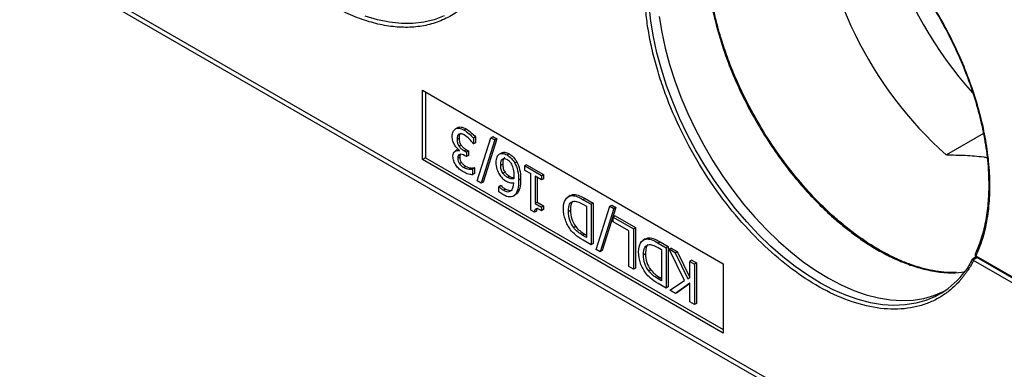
# Model space of a CAD drawing. Header units: millimetres. Extents: x 13 to 546, y 13 to 419.
# Tile 8 of 12: x 434 to 503, y 305 to 330. Entities that reach past the tile are written whole.
import ezdxf

# ---------------------------------------------------------------- set-up
doc = ezdxf.new("R2010")
doc.units = ezdxf.units.MM
doc.header["$LTSCALE"] = 2

msp = doc.modelspace()

# ---------------------------------------------------------------- linework, layer by layer
for p, q in [((433.875, 334.739), (511.957, 289.663)), ((434.082, 334.281), (512.165, 289.205)), ((462.31, 324.621), (483.523, 312.375)), ((462.31, 319.721), (462.31, 324.621)), ((462.522, 324.498), (462.522, 319.844)), ((464.765, 321.977), (464.624, 321.895)), ((465.375, 321.889), (465.234, 321.807)), ((464.884, 321.237), (464.742, 321.155)), ((466.051, 321.323), (465.909, 321.241)), ((465.909, 321.241), (465.909, 320.836)), ((466.051, 321.323), (466.051, 320.917)), ((466.162, 318.226), (467.131, 321.273)), ((467.412, 321.11), (466.447, 318.061)), ((467.553, 321.192), (466.588, 318.143)), ((467.131, 321.273), (467.272, 321.354)), ((467.131, 321.273), (467.412, 321.11)), ((467.272, 321.354), (467.553, 321.192)), ((467.553, 321.192), (467.412, 321.11)), ((501.891, 321.574), (499.273, 320.062)), ((464.759, 320.408), (464.617, 320.326)), ((464.762, 320.401), (464.839, 320.438)), ((465.032, 320.737), (464.891, 320.655)), ((464.911, 320.345), (464.911, 320.373)), ((465.405, 320.42), (465.264, 320.338)), ((465.405, 320.42), (465.545, 320.338)), ((465.909, 320.836), (465.885, 320.85)), ((466.051, 320.917), (465.909, 320.836)), ((462.522, 319.844), (462.31, 319.721)), ((483.523, 307.475), (462.31, 319.721)), ((462.522, 319.844), (483.523, 307.72)), ((464.932, 319.896), (464.79, 319.814)), ((465.264, 320.338), (465.404, 320.257)), ((465.404, 319.94), (465.294, 320.003)), ((465.545, 320.338), (465.404, 320.257)), ((465.404, 320.257), (465.404, 319.94)), ((465.545, 320.021), (465.404, 319.94)), ((465.545, 320.338), (465.545, 320.021)), ((467.716, 320.105), (467.858, 320.187)), ((468.411, 320.136), (468.27, 320.054)), ((465.062, 319.51), (464.921, 319.429)), ((465.363, 319.249), (465.222, 319.167)), ((465.577, 319.053), (465.718, 319.134)), ((465.963, 319.153), (465.821, 319.071)), ((465.821, 319.071), (465.841, 319.06)), ((465.983, 319.141), (465.841, 319.06)), ((465.841, 319.06), (465.841, 318.654)), ((465.963, 319.153), (465.983, 319.141)), ((465.983, 319.141), (465.983, 318.736)), ((467.821, 319.343), (467.962, 319.425)), ((468.957, 319.562), (468.816, 319.48)), ((469.645, 319.364), (469.503, 319.282)), ((469.503, 319.282), (469.503, 318.99)), ((470.711, 318.585), (469.503, 319.282)), ((469.503, 318.99), (469.943, 318.737)), ((469.645, 319.364), (470.852, 318.667)), ((465.983, 318.736), (465.841, 318.654)), ((468.131, 318.83), (467.989, 318.748)), ((468.448, 318.547), (468.306, 318.466)), ((469.23, 318.348), (469.088, 318.267)), ((469.943, 316.161), (469.943, 318.737)), ((470.711, 318.293), (470.262, 318.553)), ((470.262, 318.553), (470.262, 316.637)), ((470.403, 318.471), (470.403, 316.719)), ((470.711, 318.585), (470.852, 318.667)), ((470.711, 318.585), (470.711, 318.293)), ((470.852, 318.375), (470.711, 318.293)), ((470.852, 318.667), (470.852, 318.375)), ((466.447, 318.061), (466.162, 318.226)), ((466.588, 318.143), (466.447, 318.061)), ((467.84, 317.902), (467.698, 317.821)), ((467.698, 317.452), (467.698, 317.821)), ((467.698, 317.821), (467.712, 317.813)), ((467.854, 317.894), (467.712, 317.813)), ((467.84, 317.902), (467.854, 317.894)), ((468.165, 317.638), (468.023, 317.557)), ((468.697, 317.138), (468.838, 317.22)), ((468.959, 317.31), (468.818, 317.228)), ((468.959, 317.31), (468.831, 317.233)), ((472.725, 317.185), (472.584, 317.103)), ((472.76, 317.173), (472.902, 317.254)), ((473.778, 316.978), (473.637, 316.896)), ((473.637, 316.896), (474.206, 316.567)), ((473.778, 316.978), (474.348, 316.649)), ((470.403, 316.719), (470.262, 316.637)), ((470.262, 316.637), (470.711, 316.378)), ((470.403, 316.719), (470.852, 316.46)), ((470.852, 316.46), (470.711, 316.378)), ((470.711, 316.378), (470.711, 316.116)), ((470.852, 316.198), (470.711, 316.116)), ((470.852, 316.46), (470.852, 316.198)), ((473.627, 316.573), (473.878, 316.428)), ((473.878, 316.428), (473.878, 314.228)), ((474.348, 316.649), (474.206, 316.567)), ((474.206, 316.567), (474.206, 313.709)), ((474.348, 316.649), (474.348, 313.791)), ((474.549, 313.384), (475.518, 316.431)), ((475.799, 316.269), (474.834, 313.22)), ((475.94, 316.35), (474.976, 313.301)), ((475.518, 316.431), (475.66, 316.512)), ((475.518, 316.431), (475.799, 316.269)), ((475.66, 316.512), (475.94, 316.35)), ((475.94, 316.35), (475.799, 316.269)), ((470.199, 316.013), (469.943, 316.161)), ((470.341, 316.095), (470.199, 316.013)), ((472.598, 316.064), (472.739, 316.146)), ((475.908, 315.748), (475.767, 315.666)), ((475.767, 315.328), (475.767, 315.666)), ((475.767, 315.666), (477.201, 314.839)), ((475.908, 315.748), (477.342, 314.92)), ((473.114, 315.003), (472.973, 314.922)), ((476.872, 314.69), (475.767, 315.328)), ((477.201, 314.839), (477.342, 314.92)), ((477.201, 314.839), (477.201, 311.981)), ((477.342, 314.92), (477.342, 312.062)), ((473.768, 314.454), (473.627, 314.373)), ((473.878, 314.228), (473.627, 314.373)), ((473.768, 314.454), (473.878, 314.391)), ((476.872, 312.171), (476.872, 314.69)), ((478.028, 314.123), (477.886, 314.042)), ((478.063, 314.111), (478.205, 314.193)), ((474.206, 313.709), (473.643, 314.035)), ((474.348, 313.791), (474.206, 313.709)), ((478.93, 313.512), (479.18, 313.367)), ((479.081, 313.916), (478.94, 313.835)), ((478.94, 313.835), (479.509, 313.506)), ((479.081, 313.916), (479.651, 313.588)), ((479.651, 313.588), (479.509, 313.506)), ((479.509, 313.506), (479.509, 310.648)), ((479.651, 313.588), (479.651, 310.73)), ((479.847, 313.474), (479.706, 313.393)), ((479.847, 313.474), (480.274, 313.228)), ((474.834, 313.22), (474.549, 313.384)), ((474.976, 313.301), (474.834, 313.22)), ((477.901, 313.003), (478.042, 313.085)), ((479.18, 313.367), (479.18, 311.167)), ((480.791, 311.184), (479.706, 313.393)), ((480.133, 313.146), (479.706, 313.393)), ((480.133, 313.146), (480.274, 313.228)), ((480.133, 313.146), (481.037, 311.294)), ((480.274, 313.228), (481.171, 311.391)), ((501.382, 312.85), (501.121, 312.692)), ((501.145, 312.638), (501.436, 312.814)), ((501.36, 312.926), (514.785, 305.175)), ((501.402, 312.834), (514.827, 305.084)), ((477.201, 311.981), (476.872, 312.171)), ((477.342, 312.062), (477.201, 311.981)), ((481.323, 312.622), (481.182, 312.54)), ((481.182, 312.54), (481.511, 312.35)), ((481.182, 311.399), (481.182, 312.54)), ((481.323, 312.622), (481.652, 312.432)), ((481.652, 312.432), (481.511, 312.35)), ((481.511, 312.35), (481.511, 309.493)), ((481.652, 312.432), (481.652, 309.574)), ((483.523, 312.375), (483.523, 307.475)), ((514.785, 304.748), (501.196, 312.593)), ((478.417, 311.942), (478.276, 311.86)), ((479.071, 311.393), (478.93, 311.312)), ((479.071, 311.393), (479.18, 311.33)), ((481.037, 311.294), (481.182, 311.399)), ((479.18, 311.167), (478.93, 311.312)), ((479.509, 310.648), (478.946, 310.973)), ((479.651, 310.73), (479.509, 310.648)), ((479.766, 310.5), (480.791, 311.184)), ((481.182, 310.996), (480.167, 310.268)), ((481.182, 310.976), (480.308, 310.35)), ((481.182, 309.682), (481.182, 310.996)), ((480.167, 310.268), (479.766, 310.5)), ((480.308, 310.35), (480.167, 310.268)), ((481.511, 309.493), (481.182, 309.682)), ((481.652, 309.574), (481.511, 309.493))]:
    msp.add_line(p, q)
at = {"flags": 128}
for points in [[(498.918, 310.295), (498.512, 310.069), (497.836, 309.782), (497.119, 309.579), (496.364, 309.46), (495.576, 309.427), (494.758, 309.48), (493.915, 309.619), (493.053, 309.843), (492.175, 310.15), (491.287, 310.539), (490.394, 311.007), (489.499, 311.553), (488.609, 312.173), (487.729, 312.864), (486.863, 313.621), (486.015, 314.442), (485.191, 315.32), (484.396, 316.252), (483.633, 317.231), (482.907, 318.254), (482.221, 319.313), (481.581, 320.404), (480.988, 321.52), (480.447, 322.655), (479.96, 323.803), (479.531, 324.957), (479.161, 326.111), (478.852, 327.259), (478.607, 328.394), (478.426, 329.51), (478.311, 330.601)], [(463.828, 329.868), (463.133, 329.606), (462.397, 329.429), (461.623, 329.339), (460.818, 329.336), (459.984, 329.421), (459.126, 329.592), (458.25, 329.849)], [(479.004, 329.834), (479.185, 328.719), (479.43, 327.585), (479.738, 326.438), (480.108, 325.285), (480.537, 324.132), (481.023, 322.985), (481.564, 321.851), (482.156, 320.736), (482.796, 319.646), (483.481, 318.587), (484.207, 317.565), (484.969, 316.586), (485.764, 315.655), (486.587, 314.778), (487.434, 313.958), (488.3, 313.201), (489.179, 312.511), (490.069, 311.892), (490.962, 311.347), (491.855, 310.878), (492.742, 310.49), (493.619, 310.183), (494.481, 309.96), (495.323, 309.821), (496.14, 309.768), (496.928, 309.801), (497.682, 309.919), (498.399, 310.123), (499.073, 310.41), (499.178, 310.464)], [(501.32, 313.092), (501.314, 313.076), (501.313, 313.072)]]:
    msp.add_lwpolyline(points, dxfattribs=at)
for centre, radius, start, end in [((517.445, 340.533), 27.373, 183.46393, 228.40428), ((523.238, 343.978), 29.517, 198.46321, 221.44779), ((501.471, 313.042), 0.161, 169.17207, 226.33987), ((501.455, 312.914), 0.096, 172.77901, 235.90881), ((495.78, 315.388), 5.982, 301.63916, 323.69588)]:
    msp.add_arc(centre, radius, start, end)
for points, knots in [([(467.851, 337.508), (467.849, 337.397), (467.844, 337.177), (467.828, 336.853), (467.806, 336.533), (467.777, 336.218), (467.741, 335.908), (467.699, 335.602), (467.649, 335.302), (467.593, 335.007), (467.453, 334.361), (467.17, 333.414), (466.64, 332.268), (465.969, 331.271), (465.164, 330.445), (464.242, 329.802), (463.225, 329.357), (462.129, 329.101), (460.979, 329.036), (459.779, 329.149), (458.528, 329.441), (457.225, 329.915), (455.875, 330.583), (454.51, 331.433), (453.149, 332.461), (451.82, 333.645), (450.551, 334.96), (449.356, 336.386), (448.264, 337.881), (447.271, 339.434), (446.379, 341.04), (445.584, 342.705), (444.895, 344.429), (444.329, 346.177), (443.899, 347.93), (443.617, 349.65), (443.491, 351.302), (443.518, 352.863), (443.659, 354.017), (443.825, 354.824), (443.954, 355.332), (444.105, 355.819), (444.275, 356.288), (444.407, 356.583), (444.473, 356.731)], [0, 0, 0, 0, 0.0067585, 0.0135039, 0.02024, 0.0269706, 0.0336994, 0.0404304, 0.0471674, 0.0539141, 0.0606743, 0.092264, 0.1238625, 0.1559905, 0.1881275, 0.2199841, 0.2518496, 0.2826645, 0.3134881, 0.3434541, 0.3734286, 0.4046692, 0.4359185, 0.4679556, 0.5000016, 0.5320386, 0.5640846, 0.5953252, 0.6265746, 0.6565405, 0.686515, 0.71733, 0.7481536, 0.7800101, 0.8118756, 0.8440036, 0.8761407, 0.9077303, 0.9393288, 0.9514839, 0.9636063, 0.9757183, 0.9878421, 1, 1, 1, 1]), ([(477.982, 332.149), (477.984, 332.259), (477.989, 332.48), (478.005, 332.804), (478.027, 333.124), (478.056, 333.439), (478.091, 333.749), (478.134, 334.054), (478.183, 334.355), (478.24, 334.65), (478.38, 335.296), (478.663, 336.242), (479.193, 337.389), (479.864, 338.386), (480.669, 339.212), (481.591, 339.855), (482.608, 340.3), (483.704, 340.556), (484.854, 340.621), (486.053, 340.508), (487.305, 340.216), (488.607, 339.742), (489.958, 339.074), (491.323, 338.224), (492.684, 337.196), (494.013, 336.012), (495.281, 334.696), (496.476, 333.271), (497.569, 331.776), (498.561, 330.223), (499.454, 328.616), (500.248, 326.952), (500.938, 325.228), (501.504, 323.48), (501.933, 321.726), (502.215, 320.007), (502.342, 318.355), (502.315, 316.794), (502.173, 315.64), (502.008, 314.833), (501.879, 314.325), (501.728, 313.838), (501.557, 313.368), (501.426, 313.073), (501.36, 312.926)], [0, 0, 0, 0, 0.0067585, 0.0135039, 0.02024, 0.0269706, 0.0336994, 0.0404304, 0.0471674, 0.0539141, 0.0606743, 0.092264, 0.1238625, 0.1559905, 0.1881275, 0.2199841, 0.2518496, 0.2826645, 0.3134881, 0.3434541, 0.3734286, 0.4046692, 0.4359185, 0.4679556, 0.5000016, 0.5320386, 0.5640846, 0.5953252, 0.6265746, 0.6565405, 0.686515, 0.71733, 0.7481536, 0.7800101, 0.8118756, 0.8440036, 0.8761407, 0.9077303, 0.9393288, 0.9514839, 0.9636063, 0.9757183, 0.9878421, 1, 1, 1, 1]), ([(484.724, 340.452), (484.87, 340.46), (485.382, 340.49), (486.314, 340.358), (487.476, 340.077), (488.571, 339.67), (489.52, 339.222), (490.241, 338.821), (490.75, 338.509), (491.116, 338.271), (491.47, 338.03), (491.884, 337.733), (492.439, 337.309), (493.147, 336.724), (494.016, 335.934), (494.979, 334.957), (496.084, 333.7), (497.245, 332.187), (498.385, 330.456), (499.384, 328.681), (500.237, 326.89), (500.94, 325.112), (501.494, 323.362), (501.91, 321.618), (502.185, 319.855), (502.287, 318.228), (502.242, 316.757), (502.075, 315.456), (501.782, 314.198), (501.471, 313.452), (501.313, 313.072)], [0, 0, 0, 0, 0.017262, 0.060387, 0.101991, 0.141082, 0.173614, 0.199143, 0.214522, 0.225465, 0.236532, 0.250665, 0.267865, 0.293677, 0.32428, 0.359673, 0.398227, 0.448916, 0.498603, 0.547288, 0.594969, 0.641645, 0.687314, 0.732591, 0.78036, 0.830985, 0.870837, 0.912291, 0.955346, 1, 1, 1, 1]), ([(482.343, 334.041), (482.372, 333.41), (482.43, 332.168), (482.771, 330.218), (483.271, 328.288), (483.925, 326.398), (484.704, 324.58), (485.585, 322.855), (486.545, 321.241), (487.562, 319.752), (488.616, 318.396), (489.689, 317.177), (490.765, 316.097), (491.734, 315.239), (492.618, 314.539), (493.445, 313.949), (494.345, 313.383), (495.314, 312.86), (496.345, 312.405), (497.429, 312.041), (498.549, 311.801), (499.615, 311.698), (500.271, 311.764), (500.57, 311.794)], [0, 0, 0, 0, 0.063012, 0.12426, 0.183742, 0.24146, 0.297413, 0.351601, 0.404023, 0.454679, 0.503569, 0.550694, 0.596052, 0.639644, 0.669932, 0.702958, 0.738724, 0.777227, 0.818469, 0.862448, 0.909165, 0.958619, 1, 1, 1, 1]), ([(499.995, 311.755), (499.934, 311.751), (499.405, 311.72), (498.331, 311.849), (497.017, 312.201), (495.933, 312.634), (495.141, 313.014), (494.398, 313.425), (493.673, 313.876), (492.907, 314.406), (492.088, 315.039), (491.263, 315.746), (490.218, 316.732), (488.976, 318.07), (487.59, 319.835), (486.324, 321.733), (485.328, 323.51), (484.565, 325.101), (484.005, 326.445), (483.616, 327.532), (483.34, 328.405), (483.121, 329.174), (482.883, 330.137), (482.652, 331.31), (482.459, 332.68), (482.421, 333.618), (482.4, 334.121)], [0, 0, 0, 0, 0.0085757, 0.0746712, 0.1420388, 0.1759781, 0.2095787, 0.2397069, 0.2671146, 0.2985414, 0.3340107, 0.3688382, 0.4023167, 0.4679526, 0.533626, 0.5993028, 0.664959, 0.7087416, 0.7521089, 0.7923439, 0.8112388, 0.8346333, 0.8652565, 0.903084, 0.9480453, 1, 1, 1, 1]), ([(501.196, 312.593), (501.157, 312.519), (501.078, 312.371), (500.952, 312.158), (500.821, 311.95), (500.685, 311.75), (500.543, 311.556), (500.395, 311.37), (500.107, 311.031), (499.65, 310.579), (498.975, 310.078), (498.229, 309.677), (497.139, 309.285), (495.63, 309.084), (493.66, 309.32), (491.615, 310.012), (489.588, 311.101), (487.625, 312.527), (485.727, 314.271), (483.902, 316.347), (482.203, 318.73), (480.717, 321.333), (479.713, 323.597), (479.073, 325.41), (478.683, 326.743), (478.377, 328.051), (478.195, 329.102), (478.091, 329.918), (478.035, 330.508), (477.996, 331.09), (477.987, 331.469), (477.982, 331.659)], [0, 0, 0, 0, 0.0085, 0.01699, 0.025474, 0.033956, 0.04244, 0.050932, 0.059435, 0.090435, 0.121446, 0.153374, 0.185313, 0.250088, 0.314863, 0.378671, 0.440628, 0.500001, 0.559375, 0.621332, 0.685139, 0.749914, 0.814689, 0.846617, 0.878556, 0.909556, 0.940567, 0.955435, 0.970281, 0.985128, 1, 1, 1, 1]), ([(464.405, 321.378), (464.405, 321.506), (464.424, 321.613), (464.501, 321.787), (464.554, 321.852), (464.624, 321.895)], [-2, -2, -2, -2, -1, -1, 0, 0, 0, 0]), ([(464.624, 321.895), (464.696, 321.94), (464.783, 321.955), (464.988, 321.927), (465.104, 321.882), (465.234, 321.807)], [-2, -2, -2, -2, -1, -1, 0, 0, 0, 0]), ([(464.765, 321.977), (464.837, 322.022), (464.925, 322.037), (465.129, 322.008), (465.245, 321.964), (465.375, 321.889)], [-2, -2, -2, -2, -1, -1, 0, 0, 0, 0]), ([(465.234, 321.807), (465.358, 321.736), (465.481, 321.647), (465.724, 321.437), (465.827, 321.337), (465.909, 321.241)], [-2, -2, -2, -2, -1, -1, 0, 0, 0, 0]), ([(465.375, 321.889), (465.499, 321.817), (465.622, 321.729), (465.866, 321.519), (465.968, 321.419), (466.051, 321.323)], [-2, -2, -2, -2, -1, -1, 0, 0, 0, 0]), ([(464.578, 320.75), (464.527, 320.833), (464.485, 320.928), (464.421, 321.138), (464.405, 321.253), (464.405, 321.378)], [-2, -2, -2, -2, -1, -1, 0, 0, 0, 0]), ([(464.879, 321.521), (464.834, 321.49), (464.801, 321.447), (464.754, 321.338), (464.742, 321.259), (464.742, 321.155)], [-2, -2, -2, -2, -1, -1, 0, 0, 0, 0]), ([(464.742, 321.155), (464.742, 321.052), (464.755, 320.959), (464.807, 320.795), (464.844, 320.721), (464.891, 320.655)], [-2, -2, -2, -2, -1, -1, 0, 0, 0, 0]), ([(465.254, 321.465), (465.185, 321.504), (465.117, 321.531), (464.981, 321.56), (464.924, 321.552), (464.879, 321.521)], [-2, -2, -2, -2, -1, -1, 0, 0, 0, 0]), ([(464.976, 321.548), (464.955, 321.526), (464.898, 321.467), (464.885, 321.341), (464.884, 321.254), (464.884, 321.237)], [0, 0, 0, 0, 0.313215, 0.8684794, 1, 1, 1, 1]), ([(464.884, 321.237), (464.884, 321.134), (464.897, 321.041), (464.949, 320.876), (464.985, 320.802), (465.032, 320.737)], [-2, -2, -2, -2, -1, -1, 0, 0, 0, 0]), ([(465.885, 320.85), (465.816, 320.949), (465.722, 321.059), (465.487, 321.303), (465.37, 321.397), (465.254, 321.465)], [-2, -2, -2, -2, -1, -1, 0, 0, 0, 0]), ([(464.453, 319.97), (464.453, 320.127), (464.498, 320.239), (464.677, 320.374), (464.785, 320.386), (464.911, 320.345)], [-2, -2, -2, -2, -1, -1, 0, 0, 0, 0]), ([(464.911, 320.373), (464.859, 320.415), (464.803, 320.467), (464.684, 320.592), (464.629, 320.665), (464.578, 320.75)], [-2, -2, -2, -2, -1, -1, 0, 0, 0, 0]), ([(464.891, 320.655), (464.937, 320.589), (464.993, 320.531), (465.12, 320.428), (465.189, 320.381), (465.264, 320.338)], [-2, -2, -2, -2, -1, -1, 0, 0, 0, 0]), ([(465.032, 320.737), (465.079, 320.671), (465.134, 320.613), (465.261, 320.51), (465.33, 320.463), (465.405, 320.42)], [-2, -2, -2, -2, -1, -1, 0, 0, 0, 0]), ([(464.674, 319.314), (464.602, 319.416), (464.547, 319.521), (464.472, 319.739), (464.453, 319.852), (464.453, 319.97)], [-2, -2, -2, -2, -1, -1, 0, 0, 0, 0]), ([(465.294, 320.003), (465.145, 320.089), (465.024, 320.118), (464.837, 320.062), (464.79, 319.97), (464.79, 319.814)], [-2, -2, -2, -2, -1, -1, 0, 0, 0, 0]), ([(464.79, 319.814), (464.79, 319.742), (464.802, 319.673), (464.85, 319.542), (464.882, 319.482), (464.921, 319.429)], [-2, -2, -2, -2, -1, -1, 0, 0, 0, 0]), ([(464.965, 320.067), (464.955, 320.045), (464.934, 319.997), (464.932, 319.932), (464.932, 319.896)], [0, 0, 0, 0, 0.4474706, 1, 1, 1, 1]), ([(464.932, 319.896), (464.932, 319.823), (464.944, 319.754), (464.992, 319.623), (465.023, 319.564), (465.062, 319.51)], [-2, -2, -2, -2, -1, -1, 0, 0, 0, 0]), ([(467.716, 320.105), (467.646, 320.063), (467.589, 319.992), (467.505, 319.792), (467.484, 319.668), (467.484, 319.522)], [-2, -2, -2, -2, -1, -1, 0, 0, 0, 0]), ([(467.716, 320.105), (467.79, 320.151), (467.873, 320.17), (468.057, 320.154), (468.159, 320.119), (468.27, 320.054)], [-2, -2, -2, -2, -1, -1, 0, 0, 0, 0]), ([(467.821, 319.343), (467.821, 319.563), (467.862, 319.703), (468.026, 319.828), (468.134, 319.82), (468.268, 319.743)], [0, 0, 0, 0, 1, 1, 2, 2, 2, 2]), ([(467.858, 320.187), (467.931, 320.233), (468.014, 320.251), (468.199, 320.236), (468.3, 320.2), (468.411, 320.136)], [-2, -2, -2, -2, -1, -1, 0, 0, 0, 0]), ([(468.11, 319.855), (468.092, 319.846), (468.041, 319.819), (467.976, 319.68), (467.968, 319.527), (467.962, 319.425)], [0, 0, 0, 0, 0.149547, 0.437475, 1, 1, 1, 1]), ([(468.268, 319.743), (468.325, 319.71), (468.38, 319.667), (468.481, 319.56), (468.53, 319.49), (468.577, 319.403)], [0, 0, 0, 0, 1, 1, 2, 2, 2, 2]), ([(468.27, 320.054), (468.381, 319.99), (468.482, 319.91), (468.665, 319.718), (468.746, 319.607), (468.816, 319.48)], [-2, -2, -2, -2, -1, -1, 0, 0, 0, 0]), ([(468.411, 320.136), (468.522, 320.072), (468.624, 319.992), (468.807, 319.8), (468.887, 319.688), (468.957, 319.562)], [-2, -2, -2, -2, -1, -1, 0, 0, 0, 0]), ([(499.273, 320.062), (499.712, 320.055), (500.59, 320.042), (501.563, 319.971), (502.075, 319.885), (502.154, 319.872)], [0, 0, 0, 0, 0.458761, 0.916543, 1, 1, 1, 1]), ([(465.195, 318.851), (465.083, 318.916), (464.985, 318.986), (464.818, 319.134), (464.742, 319.219), (464.674, 319.314)], [-2, -2, -2, -2, -1, -1, 0, 0, 0, 0]), ([(464.921, 319.429), (464.962, 319.372), (465.008, 319.323), (465.11, 319.238), (465.164, 319.2), (465.222, 319.167)], [-2, -2, -2, -2, -1, -1, 0, 0, 0, 0]), ([(465.062, 319.51), (465.104, 319.454), (465.15, 319.405), (465.251, 319.32), (465.305, 319.282), (465.363, 319.249)], [-2, -2, -2, -2, -1, -1, 0, 0, 0, 0]), ([(465.222, 319.167), (465.282, 319.132), (465.342, 319.106), (465.461, 319.072), (465.519, 319.059), (465.577, 319.053)], [-2, -2, -2, -2, -1, -1, 0, 0, 0, 0]), ([(465.363, 319.249), (465.423, 319.214), (465.483, 319.188), (465.602, 319.153), (465.66, 319.141), (465.718, 319.134)], [-2, -2, -2, -2, -1, -1, 0, 0, 0, 0]), ([(465.577, 319.053), (465.63, 319.048), (465.676, 319.048), (465.755, 319.058), (465.79, 319.064), (465.821, 319.071)], [-2, -2, -2, -2, -1, -1, 0, 0, 0, 0]), ([(465.718, 319.134), (465.771, 319.13), (465.818, 319.13), (465.897, 319.14), (465.932, 319.146), (465.963, 319.153)], [-2, -2, -2, -2, -1, -1, 0, 0, 0, 0]), ([(467.484, 319.522), (467.484, 319.358), (467.506, 319.202), (467.594, 318.908), (467.662, 318.768), (467.753, 318.637)], [-2, -2, -2, -2, -1, -1, 0, 0, 0, 0]), ([(467.989, 318.748), (467.93, 318.838), (467.888, 318.93), (467.834, 319.12), (467.821, 319.226), (467.821, 319.343)], [0, 0, 0, 0, 1, 1, 2, 2, 2, 2]), ([(467.962, 319.425), (467.962, 319.308), (467.976, 319.202), (468.029, 319.012), (468.072, 318.919), (468.131, 318.83)], [0, 0, 0, 0, 1, 1, 2, 2, 2, 2]), ([(468.577, 319.403), (468.628, 319.31), (468.67, 319.193), (468.737, 318.912), (468.753, 318.743), (468.753, 318.546)], [0, 0, 0, 0, 1, 1, 2, 2, 2, 2]), ([(468.816, 319.48), (468.901, 319.327), (468.968, 319.15), (469.064, 318.747), (469.088, 318.52), (469.088, 318.267)], [-2, -2, -2, -2, -1, -1, 0, 0, 0, 0]), ([(468.957, 319.562), (469.043, 319.409), (469.109, 319.232), (469.206, 318.829), (469.23, 318.601), (469.23, 318.348)], [-2, -2, -2, -2, -1, -1, 0, 0, 0, 0]), ([(465.841, 318.654), (465.769, 318.651), (465.671, 318.667), (465.424, 318.737), (465.306, 318.787), (465.195, 318.851)], [-2, -2, -2, -2, -1, -1, 0, 0, 0, 0]), ([(467.753, 318.637), (467.831, 318.524), (467.907, 318.435), (468.051, 318.307), (468.136, 318.247), (468.232, 318.191)], [-2, -2, -2, -2, -1, -1, 0, 0, 0, 0]), ([(468.306, 318.466), (468.249, 318.499), (468.192, 318.538), (468.083, 318.627), (468.033, 318.683), (467.989, 318.748)], [0, 0, 0, 0, 1, 1, 2, 2, 2, 2]), ([(468.131, 318.83), (468.175, 318.764), (468.224, 318.709), (468.334, 318.62), (468.39, 318.581), (468.448, 318.547)], [0, 0, 0, 0, 1, 1, 2, 2, 2, 2]), ([(468.747, 318.368), (468.676, 318.358), (468.605, 318.361), (468.459, 318.391), (468.384, 318.421), (468.306, 318.466)], [0, 0, 0, 0, 1, 1, 2, 2, 2, 2]), ([(468.448, 318.547), (468.489, 318.526), (468.571, 318.484), (468.674, 318.451), (468.731, 318.453), (468.752, 318.453)], [0, 0, 0, 0, 0.3909893, 0.782052, 1, 1, 1, 1]), ([(468.753, 318.546), (468.753, 318.505), (468.753, 318.473), (468.75, 318.422), (468.749, 318.395), (468.747, 318.368)], [0, 0, 0, 0, 1, 1, 2, 2, 2, 2]), ([(469.088, 318.267), (469.088, 318.018), (469.066, 317.806), (468.978, 317.458), (468.91, 317.323), (468.818, 317.228)], [-2, -2, -2, -2, -1, -1, 0, 0, 0, 0]), ([(469.23, 318.348), (469.23, 318.1), (469.208, 317.888), (469.119, 317.539), (469.051, 317.404), (468.959, 317.31)], [-2, -2, -2, -2, -1, -1, 0, 0, 0, 0]), ([(467.712, 317.813), (467.743, 317.776), (467.787, 317.734), (467.899, 317.637), (467.959, 317.594), (468.023, 317.557)], [-2, -2, -2, -2, -1, -1, 0, 0, 0, 0]), ([(467.854, 317.894), (467.885, 317.858), (467.928, 317.815), (468.04, 317.718), (468.101, 317.675), (468.165, 317.638)], [-2, -2, -2, -2, -1, -1, 0, 0, 0, 0]), ([(468.023, 317.557), (468.229, 317.438), (468.395, 317.422), (468.648, 317.597), (468.723, 317.792), (468.747, 318.093)], [-2, -2, -2, -2, -1, -1, 0, 0, 0, 0]), ([(468.165, 317.638), (468.255, 317.597), (468.414, 317.523), (468.575, 317.53), (468.628, 317.576), (468.637, 317.584)], [0, 0, 0, 0, 0.517515, 0.91553, 1, 1, 1, 1]), ([(468.232, 318.191), (468.331, 318.134), (468.422, 318.099), (468.588, 318.073), (468.668, 318.075), (468.747, 318.093)], [-2, -2, -2, -2, -1, -1, 0, 0, 0, 0]), ([(467.979, 317.251), (467.924, 317.283), (467.873, 317.315), (467.777, 317.383), (467.735, 317.418), (467.698, 317.452)], [-2, -2, -2, -2, -1, -1, 0, 0, 0, 0]), ([(468.818, 317.228), (468.728, 317.134), (468.612, 317.088), (468.329, 317.09), (468.165, 317.144), (467.979, 317.251)], [-2, -2, -2, -2, -1, -1, 0, 0, 0, 0]), ([(472.255, 316.267), (472.255, 316.528), (472.301, 316.737), (472.484, 317.051), (472.607, 317.144), (472.76, 317.173)], [-2, -2, -2, -2, -1, -1, 0, 0, 0, 0]), ([(472.735, 317.17), (472.756, 317.19), (472.802, 317.236), (472.867, 317.248), (472.902, 317.254)], [0, 0, 0, 0, 0.455236, 1, 1, 1, 1]), ([(472.76, 317.173), (472.886, 317.191), (473.014, 317.179), (473.272, 317.091), (473.436, 317.012), (473.637, 316.896)], [-2, -2, -2, -2, -1, -1, 0, 0, 0, 0]), ([(472.902, 317.254), (473.028, 317.273), (473.155, 317.26), (473.413, 317.173), (473.578, 317.093), (473.778, 316.978)], [-2, -2, -2, -2, -1, -1, 0, 0, 0, 0]), ([(470.711, 316.116), (470.541, 316.214), (470.416, 316.259), (470.256, 316.24), (470.21, 316.161), (470.199, 316.013)], [-2, -2, -2, -2, -1, -1, 0, 0, 0, 0]), ([(470.431, 316.311), (470.423, 316.307), (470.395, 316.294), (470.358, 316.223), (470.347, 316.144), (470.341, 316.095)], [0, 0, 0, 0, 0.125799, 0.449348, 1, 1, 1, 1]), ([(472.756, 314.773), (472.597, 314.987), (472.474, 315.22), (472.299, 315.724), (472.255, 315.989), (472.255, 316.267)], [-2, -2, -2, -2, -1, -1, 0, 0, 0, 0]), ([(472.598, 316.064), (472.598, 316.287), (472.627, 316.455), (472.742, 316.686), (472.828, 316.755), (472.943, 316.778)], [0, 0, 0, 0, 1, 1, 2, 2, 2, 2]), ([(472.911, 316.768), (472.909, 316.767), (472.848, 316.736), (472.765, 316.533), (472.749, 316.294), (472.739, 316.146)], [0, 0, 0, 0, 0.010468, 0.386053, 1, 1, 1, 1]), ([(472.943, 316.778), (473.033, 316.799), (473.133, 316.791), (473.353, 316.717), (473.481, 316.657), (473.627, 316.573)], [0, 0, 0, 0, 1, 1, 2, 2, 2, 2]), ([(472.973, 314.922), (472.849, 315.081), (472.755, 315.257), (472.629, 315.64), (472.598, 315.845), (472.598, 316.064)], [0, 0, 0, 0, 1, 1, 2, 2, 2, 2]), ([(472.739, 316.146), (472.739, 315.927), (472.771, 315.722), (472.897, 315.339), (472.99, 315.163), (473.114, 315.003)], [0, 0, 0, 0, 1, 1, 2, 2, 2, 2]), ([(473.627, 314.373), (473.478, 314.458), (473.354, 314.544), (473.155, 314.713), (473.061, 314.81), (472.973, 314.922)], [0, 0, 0, 0, 1, 1, 2, 2, 2, 2]), ([(473.114, 315.003), (473.203, 314.892), (473.297, 314.794), (473.496, 314.625), (473.62, 314.54), (473.768, 314.454)], [0, 0, 0, 0, 1, 1, 2, 2, 2, 2]), ([(473.643, 314.035), (473.41, 314.169), (473.228, 314.294), (472.963, 314.527), (472.85, 314.648), (472.756, 314.773)], [-2, -2, -2, -2, -1, -1, 0, 0, 0, 0]), ([(477.558, 313.206), (477.558, 313.467), (477.604, 313.676), (477.787, 313.99), (477.909, 314.083), (478.063, 314.111)], [-2, -2, -2, -2, -1, -1, 0, 0, 0, 0]), ([(478.038, 314.108), (478.059, 314.129), (478.105, 314.175), (478.169, 314.187), (478.205, 314.193)], [0, 0, 0, 0, 0.455236, 1, 1, 1, 1]), ([(478.063, 314.111), (478.189, 314.13), (478.316, 314.117), (478.574, 314.03), (478.739, 313.951), (478.94, 313.835)], [-2, -2, -2, -2, -1, -1, 0, 0, 0, 0]), ([(478.205, 314.193), (478.33, 314.212), (478.458, 314.199), (478.716, 314.112), (478.88, 314.032), (479.081, 313.916)], [-2, -2, -2, -2, -1, -1, 0, 0, 0, 0]), ([(477.901, 313.003), (477.901, 313.226), (477.929, 313.394), (478.044, 313.624), (478.131, 313.693), (478.246, 313.717)], [0, 0, 0, 0, 1, 1, 2, 2, 2, 2]), ([(478.214, 313.707), (478.212, 313.706), (478.151, 313.674), (478.068, 313.472), (478.052, 313.233), (478.042, 313.085)], [0, 0, 0, 0, 0.010468, 0.386053, 1, 1, 1, 1]), ([(478.246, 313.717), (478.335, 313.737), (478.435, 313.73), (478.656, 313.656), (478.784, 313.596), (478.93, 313.512)], [0, 0, 0, 0, 1, 1, 2, 2, 2, 2]), ([(478.059, 311.712), (477.9, 311.926), (477.777, 312.159), (477.602, 312.663), (477.558, 312.928), (477.558, 313.206)], [-2, -2, -2, -2, -1, -1, 0, 0, 0, 0]), ([(478.276, 311.86), (478.151, 312.02), (478.058, 312.196), (477.932, 312.579), (477.901, 312.784), (477.901, 313.003)], [0, 0, 0, 0, 1, 1, 2, 2, 2, 2]), ([(478.042, 313.085), (478.042, 312.866), (478.074, 312.66), (478.199, 312.277), (478.293, 312.102), (478.417, 311.942)], [0, 0, 0, 0, 1, 1, 2, 2, 2, 2]), ([(501.322, 313.091), (501.32, 313.088), (501.305, 313.064), (501.298, 313.009), (501.31, 312.937), (501.346, 312.873), (501.384, 312.847), (501.402, 312.834)], [0, 0, 0, 0, 0.042539, 0.283703, 0.537828, 0.778766, 1, 1, 1, 1]), ([(501.106, 312.696), (500.952, 312.392), (500.789, 312.069), (500.567, 311.821), (500.554, 311.807)], [0, 0, 0, 0, 0.941255, 1, 1, 1, 1]), ([(501.145, 312.638), (501.14, 312.644), (501.13, 312.659), (501.122, 312.675), (501.118, 312.689), (501.122, 312.698), (501.134, 312.695), (501.142, 312.694)], [0, 0, 0, 0, 0.139401, 0.297666, 0.47629, 0.690246, 1, 1, 1, 1]), ([(478.946, 310.973), (478.713, 311.108), (478.53, 311.233), (478.266, 311.466), (478.153, 311.587), (478.059, 311.712)], [-2, -2, -2, -2, -1, -1, 0, 0, 0, 0]), ([(478.93, 311.312), (478.781, 311.397), (478.657, 311.482), (478.458, 311.651), (478.364, 311.749), (478.276, 311.86)], [0, 0, 0, 0, 1, 1, 2, 2, 2, 2]), ([(478.417, 311.942), (478.505, 311.831), (478.599, 311.733), (478.799, 311.564), (478.923, 311.479), (479.071, 311.393)], [0, 0, 0, 0, 1, 1, 2, 2, 2, 2])]:
    msp.add_open_spline(points, degree=3, knots=knots)
msp.add_open_spline([(501.196, 312.593), (501.174, 312.606), (501.157, 312.621), (501.145, 312.638)], degree=3)

doc.saveas('drawing.dxf')
